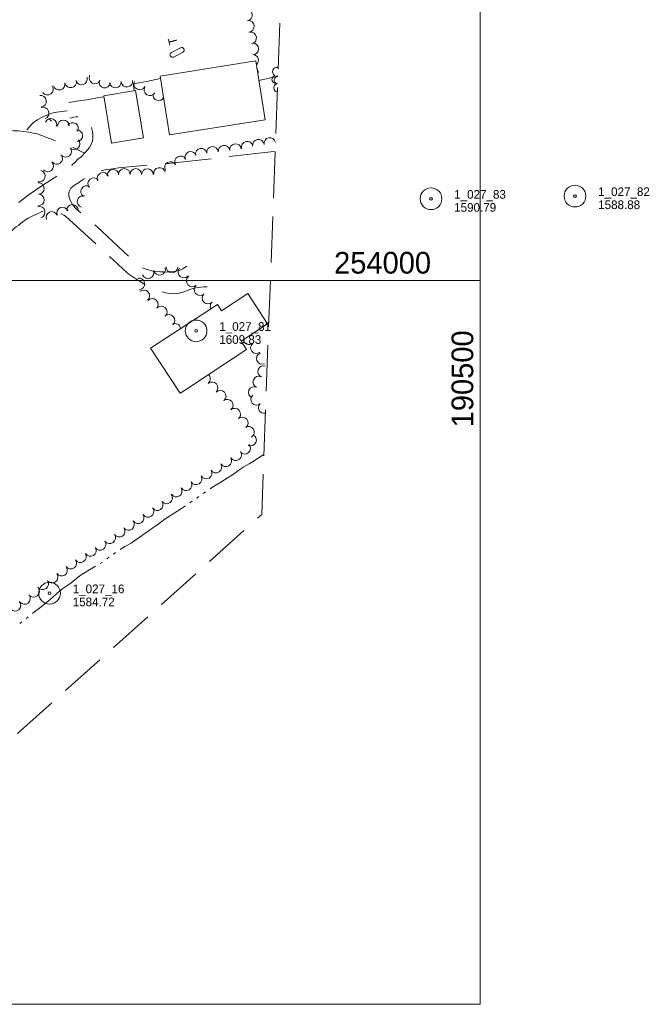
# Model space of a CAD drawing. Header units: feet. Extents: x 188458 to 190640, y 253500 to 255059.
# Tile 14 of 16: x 190182 to 190618, y 253500 to 254180. Entities that reach past the tile are written whole.
import ezdxf
from ezdxf.enums import TextEntityAlignment as Align

# ---------------------------------------------------------------- set-up
doc = ezdxf.new("R2010")
doc.units = ezdxf.units.FT
doc.header["$MEASUREMENT"] = 0
doc.linetypes.add('DGN Style 3', pattern=[44.535406, 31.811004, -12.724402])
doc.linetypes.add('DGN Style 6', pattern=[60.50453, 0.031811, -12.724402, 22.267703, -12.724402, 0.031811, -12.724402])
for name, color, linetype, lineweight in [('E_BLD', 54, 'Continuous', 13), ('E_BLD_Name', 221, 'Continuous', 0), ('E_DWY', 73, 'DGN Style 3', 0), ('E_LAND_Vegetation', 21, 'Continuous', 0), ('E_MAP_GridLines', 251, 'Continuous', 0), ('E_MAP_Limits', 21, 'DGN Style 3', 0), ('E_MAP_PassPoints', 40, 'Continuous', 0), ('E_MISCPROP_HvyLine', 54, 'Continuous', 13), ('E_WTR', 251, 'DGN Style 6', 0)]:
    doc.layers.add(name, color=color, linetype=linetype, lineweight=lineweight)
doc.styles.add('Style-IGR_FONT_0', font='IGR_FONT_0.shx')
doc.styles.add('Style-IGR_FONT_1', font='IGR_FONT_1.shx')

# ---------------------------------------------------------------- blocks, each defined once
blk = doc.blocks.new('PP')
at = {"layer": 'E_MAP_PassPoints', "color": 40, "linetype": 'Continuous', "lineweight": 0}
for radius in [7.5, 0.96]:
    blk.add_circle((0, 0), radius, dxfattribs=at)
blk = doc.blocks.new('TK5')
at = {"layer": 'E_BLD', "color": 241, "linetype": 'Continuous', "lineweight": 0}
for p, q in [((8.74, 1.85), (1.64, 1.85)), ((1.73, -1.64), (8.76, -1.65))]:
    blk.add_line(p, q, dxfattribs=at)
for centre, start, end in [((1.75, 0.11), 93.52415, 269.57147), ((8.74, 0.1), 270.706, 89.95669)]:
    blk.add_arc(centre, 1.75, start, end, dxfattribs=at)
blk = doc.blocks.new('TA')
at = {"layer": 'E_BLD_Name', "style": 'Style-IGR_FONT_0'}
blk.add_text('T', height=6, rotation=0.0001, dxfattribs=at).set_placement((-1.95, 0.22), align=Align.MIDDLE_LEFT)

msp = doc.modelspace()

# ---------------------------------------------------------------- linework, layer by layer
at = {"layer": 'E_DWY', "color": 51, "linetype": 'DGN Style 3', "lineweight": 0, "flags": 128}
for points in [[(190360.31, 254140.96), (190359.36, 254140.85), (190347.18, 254138.14)], [(190261.14, 254131.02), (190260.83, 254132.95), (190260.36, 254135.78), (190264.63, 254136.63), (190269.5, 254137.52), (190279.34, 254139.48)], [(190215.98, 254122.87), (190221.31, 254123.77), (190226.25, 254124.61), (190229.91, 254125.09), (190231.88, 254125.4), (190233.8, 254125.74), (190235.46, 254126.12), (190240.2, 254126.76)], [(189966.42, 253641.85), (189975.05, 253675.33), (189978.05, 253688.97), (189981.45, 253706.66), (189983.11, 253719.73), (189984.97, 253733.8), (189985.13, 253736.19), (189986.24, 253779.04), (189986.75, 253792.21), (189987.62, 253802.46), (189988.89, 253814.57), (189992.02, 253830.68), (189996.33, 253845.23), (190001.5, 253859.83), (190006.73, 253872.57), (190015.8, 253890.31), (190023.11, 253902.51), (190031.8, 253915.71), (190041.27, 253927.88), (190052.47, 253940.39), (190063.79, 253952.23), (190074.61, 253962.85), (190087.37, 253974.4), (190092.7, 253979.13), (190105.57, 253990.05), (190112.21, 253995.4), (190115.21, 253997.77), (190124.17, 254005.08), (190131.46, 254010.72), (190138.09, 254015.88), (190141.14, 254018.4), (190143.64, 254020.25), (190149.88, 254025.6), (190154.06, 254029.44), (190158.4, 254033.1), (190165.46, 254039.57), (190169.57, 254044.17), (190174.49, 254048.15), (190180.19, 254052.76), (190187.81, 254058.93), (190192.87, 254062.41), (190196.02, 254064.38), (190200.65, 254067.42), (190207.07, 254071.53), (190210.5, 254073.96), (190211.93, 254075.03), (190214.89, 254077.27), (190218.01, 254079.71), (190220.23, 254081.74), (190222.05, 254083.45), (190224.39, 254085.51), (190227.47, 254088.55), (190228.88, 254090.23), (190230.18, 254091.88), (190231.13, 254093.36), (190231.69, 254094.61), (190232.21, 254096.19), (190232.51, 254097.98), (190232.6, 254099.41), (190232.5, 254101.29), (190232.1, 254103.92), (190231.44, 254106.19), (190230.43, 254107.95), (190229.44, 254109.36), (190228.85, 254110.02), (190227.39, 254111.17), (190225.75, 254112.14), (190223.93, 254112.73), (190222.46, 254112.97), (190221.04, 254113.11), (190219.39, 254112.8), (190218.03, 254112.38), (190216.55, 254112.2)], [(190214.87, 254117.08), (190205.84, 254116), (190203.58, 254115.39), (190200.31, 254114.05), (190198.49, 254113.35), (190196.57, 254112.42), (190194.55, 254111.22), (190192.86, 254110.11), (190191.57, 254109.02), (190190.52, 254108.03), (190185.83, 254102.73)], [(190131.52, 254105.41), (190132.45, 254105.43), (190135.93, 254105.39), (190139.58, 254105.11), (190143.11, 254104.88), (190146.8, 254104.7), (190149.85, 254104.6), (190152.85, 254104.57), (190156.87, 254104.45), (190160.79, 254104.33), (190164.24, 254103.99), (190171.68, 254103.89), (190174.79, 254103.68), (190177.73, 254103.48), (190181.1, 254103.29), (190184.58, 254102.88), (190188.4, 254102.41), (190191.4, 254101.84), (190194.06, 254101.34), (190197.29, 254100.04), (190200.7, 254098.7), (190204.39, 254097.3), (190208.14, 254095.89), (190212.94, 254094.01), (190216.81, 254092.6), (190219.06, 254091.75), (190226.81, 254087.9)], [(190358.41, 254089.09), (190355.4, 254088.78), (190325.92, 254085.51), (190318.42, 254084.4), (190278.8, 254080.19), (190265.34, 254079.27), (190250.19, 254077.85), (190247.81, 254077.45), (190244.76, 254077), (190242.31, 254076.61), (190239.1, 254076.03), (190235.89, 254074.98), (190228.13, 254071.11), (190226.58, 254070.11), (190225.2, 254069.24), (190223.73, 254068.28), (190222.21, 254067.29), (190221.05, 254066.5), (190219.99, 254065.77), (190218.58, 254064.75), (190217.59, 254064.05), (190217.42, 254063.68), (190216.2, 254061.43), (190215.87, 254059.88), (190216.03, 254058.33), (190216.43, 254056.59), (190217.28, 254054.58), (190218.3, 254052.77), (190219.31, 254051.4), (190220.35, 254050.2), (190221.58, 254049.06), (190235.64, 254036.99), (190263.27, 254011.03), (190264.93, 254009.82), (190267.36, 254008.51), (190270.04, 254007.56), (190272.95, 254006.73), (190275.79, 254006.25), (190278.76, 254006), (190281.43, 254005.9), (190283.41, 254005.83), (190286.19, 254006.1), (190289.61, 254006.48), (190292.26, 254006.9), (190294.79, 254008.01), (190297.08, 254009.58), (190298.74, 254010.68)], [(190311.42, 253995.68), (190308.91, 253995.58), (190305.47, 253995.21), (190302.47, 253994.61), (190299.59, 253993.76), (190296.83, 253992.63), (190294.07, 253991.67), (190291.14, 253990.98), (190288.38, 253990.78), (190285.72, 253991), (190282.62, 253991.56), (190279.54, 253992.27), (190275.18, 253993.38), (190272.53, 253994.67), (190269.8, 253996.26), (190267.25, 253997.86), (190264.81, 253999.41), (190262.3, 254001.06), (190259.53, 254002.88), (190257.41, 254004.46), (190256.09, 254005.52), (190213.76, 254044.39), (190212.49, 254045.13), (190210.91, 254045.95), (190208.82, 254046.95), (190207.09, 254047.44), (190204.85, 254047.79), (190202.92, 254048.03), (190201.31, 254048.12), (190199.12, 254047.96), (190197.39, 254047.65), (190195.6, 254046.81), (190193.54, 254045.85), (190191.04, 254044.67), (190189.16, 254043.73), (190187.79, 254042.96), (190186.06, 254042), (190184.25, 254040.55), (190182.66, 254039.32), (190181.15, 254038.08), (190179.67, 254037.06), (190178.72, 254036.26), (190165.63, 254023.02), (190164.32, 254021.26), (190162.21, 254018.25), (190160.51, 254015.51), (190158.93, 254012.54), (190157.12, 254008.66), (190155.53, 254005.26), (190153.55, 254000.38), (190149.13, 253989.83), (190145.97, 253983.11), (190141.08, 253972.81), (190139.01, 253967.82)]]:
    msp.add_lwpolyline(points, dxfattribs=at)
at = {"layer": 'E_LAND_Vegetation', "color": 93, "linetype": 'Continuous', "lineweight": 0}
msp.add_line((190203.94, 254109.96), (190202.24, 254111.9), dxfattribs=at)
for centre, radius, start, end in [((190338.67, 254183.32), 4.02, 278.76047, 98.74515), ((190339.95, 254175.52), 4.02, 275.06674, 95.05142), ((190341.53, 254167.5), 4.02, 279.54942, 99.5341), ((190343.02, 254159.95), 4.02, 270.34178, 90.32646), ((190342.92, 254151.99), 4.02, 309.62658, 88.13257), ((190359.54, 254144.23), 2.97, 70.4899, 244.44402), ((190224.75, 254139.18), 4, 196.81694, 16.80162), ((190234.02, 254139.91), 4, 151.99572, 331.9804), ((190342.66, 254143.94), 4.02, 341.20318, 36.70056), ((190359.04, 254138.88), 2.78, 106.18103, 293.54277), ((190360.8, 254138.45), 2.97, 99.04188, 244.44402), ((190201.28, 254132.2), 4, 215.40098, 35.38566), ((190209.26, 254135.58), 4, 195.09474, 15.07942), ((190217.24, 254137.16), 4, 191.03271, 11.01738), ((190240.8, 254137.09), 4, 168.61513, 348.5998), ((190248.11, 254137.05), 4, 186.16592, 6.1506), ((190256.07, 254137.65), 4, 185.98171, 5.96639), ((190264.87, 254135.73), 4, 153.47955, 333.46422), ((190271.94, 254131.67), 4, 148.84171, 328.82638), ((190360.29, 254133.1), 2.78, 106.18103, 262.47069), ((190196.35, 254123.83), 4, 277.49899, 97.48366), ((190277.96, 254128.33), 4, 176.86468, 329.64294), ((190198.23, 254115.63), 4, 289.61127, 109.59595), ((190203.6, 254107.83), 4, 336.85696, 156.84163), ((190212.2, 254106.75), 4, 0.71374, 180.69841), ((190218.51, 254105.07), 4, 326.24349, 146.22817), ((190221.52, 254099.98), 4, 274.11209, 94.09677), ((190219.59, 254094.32), 4, 226.04045, 46.02513), ((190323.12, 254089.35), 4, 6.89006, 186.87474), ((190331.1, 254090.38), 4, 8.40277, 188.38745), ((190339.1, 254092.02), 4, 13.40663, 193.39131), ((190346.83, 254093.42), 4, 9.73605, 189.72073), ((190354.73, 254094.68), 4, 11.54573, 189.87391), ((190207.58, 254084.3), 4, 217.30604, 37.29072), ((190213.8, 254089.2), 4, 219.37055, 39.35523), ((190293.07, 254081.97), 4, 28.52138, 208.50606), ((190300.16, 254085.02), 4, 21.3429, 201.32757), ((190307.37, 254087.26), 4, 9.25313, 189.23781), ((190315.22, 254088.49), 4, 8.06221, 188.04689), ((190201.34, 254079.04), 4, 221.93689, 41.92157), ((190286.17, 254078.09), 4, 30.25941, 210.24409), ((190195.59, 254072.05), 4, 253.92421, 73.90889), ((190239.53, 254070.51), 4, 24.09538, 204.08006), ((190246.51, 254072.65), 4, 6.20352, 186.18819), ((190254.29, 254073.24), 4, 0.94251, 180.92719), ((190262.23, 254073.26), 4, 359.53584, 179.52051), ((190270.25, 254073.16), 4, 0.47589, 180.46057), ((190278.55, 254073.96), 4, 10.91895, 190.90363), ((190194.91, 254063.53), 4, 271.36668, 91.35136), ((190233.09, 254066.81), 4, 38.7279, 218.71258), ((190194.93, 254055.63), 4, 269.14574, 89.13042), ((190228.19, 254061.41), 4, 56.45554, 236.44022), ((190218.45, 254048.4), 4, 359.53979, 179.52447), ((190225.78, 254054.57), 4, 76.01847, 256.00314), ((190195.54, 254047.11), 4, 285.74116, 105.72584), ((190204.24, 254043.53), 4, 22.45625, 202.44093), ((190211.59, 254046.58), 4, 21.68733, 201.67201), ((190270.64, 254005.4), 4.04, 201.91054, 21.89522), ((190278.67, 254007.74), 4.04, 193.83916, 13.82383), ((190287.12, 254009.39), 4.04, 178.08317, 358.06785), ((190295.41, 254005.84), 4.04, 140.63471, 320.61938), ((190264.25, 253997.57), 4.04, 278.84268, 98.82736), ((190301.2, 253999.75), 4.04, 131.39091, 311.37559), ((190267.73, 253989.34), 4.04, 311.1753, 131.15998), ((190306.55, 253993.68), 4.04, 131.35211, 311.33678), ((190311.98, 253987.91), 4.04, 135.22714, 315.21181), ((190273.64, 253983.49), 4.04, 317.85786, 137.84253), ((190317.69, 253982.16), 4.04, 134.62848, 205.03637), ((190279.74, 253978.13), 4.04, 318.99093, 138.9756), ((190285.06, 253972.4), 4.04, 312.23683, 132.2215), ((190289.2, 253966.2), 4.04, 9.20821, 115.6064), ((190340.36, 253959.6), 3.94, 187.38853, 309.93316), ((190345.45, 253953.49), 3.94, 128.09444, 308.07912), ((190349.52, 253946.12), 3.94, 111.76597, 291.75064), ((190350.43, 253937.09), 3.94, 68.40977, 248.39445), ((190309.68, 253932.13), 4.01, 307.25675, 45.56652), ((190314.93, 253925.85), 4.01, 311.83086, 131.81554), ((190347.09, 253929.91), 3.94, 66.87447, 246.85915), ((190320.51, 253919.95), 4.01, 314.75806, 134.74274), ((190343.99, 253922.67), 3.94, 66.87447, 246.85915), ((190325.41, 253913.89), 4.01, 308.91626, 128.90094), ((190345.57, 253917.81), 3.94, 129.97299, 309.95767), ((190330.58, 253907.66), 4.01, 311.07675, 131.06143), ((190350.83, 253912.18), 3.94, 134.69041, 283.79853), ((190335.8, 253901.6), 4.01, 310.44142, 130.4261), ((190340.08, 253895.25), 4.01, 300.87081, 120.85549), ((190341.49, 253889.7), 4.01, 247.06199, 67.04667), ((190337.38, 253884.08), 4.01, 222.88178, 42.86646), ((190324.44, 253875.37), 4.01, 211.34254, 31.32721), ((190331.19, 253879.62), 4.01, 212.55953, 32.5442), ((190310.83, 253867.01), 4.01, 209.58593, 29.57061), ((190317.57, 253871.15), 4.01, 212.48073, 32.46541), ((190303.83, 253863), 4.01, 210.90708, 30.89176), ((190290.14, 253854.49), 4.01, 213.23749, 33.22216), ((190296.95, 253858.89), 4.01, 210.90708, 30.89176), ((190283.51, 253849.76), 4.01, 216.766, 36.75068), ((190270.64, 253840.47), 4.01, 212.39686, 32.38154), ((190277.05, 253845.14), 4.01, 214.69129, 34.67597), ((190263.84, 253836.13), 4.01, 213.70543, 33.69011), ((190250.79, 253826.77), 4.01, 214.30832, 34.293), ((190257.17, 253831.46), 4.01, 217.21181, 37.19648), ((190244.17, 253822.19), 4.01, 215.15564, 35.14031), ((190230.91, 253813.46), 4.01, 210.93561, 30.92029), ((190237.57, 253817.72), 4.01, 213.86997, 33.85465), ((190217.32, 253804.66), 4.01, 215.29761, 35.28229), ((190223.99, 253809.22), 4.01, 213.6384, 33.62308), ((190210.97, 253799.86), 4.01, 214.06467, 34.04935), ((190204.4, 253795.04), 4.01, 217.41083, 37.39551), ((190191.64, 253785.23), 4.01, 219.44272, 39.4274), ((190197.93, 253790.45), 4.01, 215.10412, 35.0888), ((190185.4, 253780.28), 4.01, 217.95406, 37.93874), ((190178.73, 253775.58), 4.01, 222.03824, 42.02292)]:
    msp.add_arc(centre, radius, start, end, dxfattribs=at)
at = {"layer": 'E_MAP_GridLines', "color": 161, "linetype": 'Continuous', "lineweight": 0}
for p, q in [((190500, 253500), (190500, 255000)), ((188500, 254000), (190500, 254000)), ((188500, 253500), (190500, 253500))]:
    msp.add_line(p, q, dxfattribs=at)
at = {"layer": 'E_MAP_Limits', "color": 73, "linetype": 'DGN Style 3', "lineweight": 0, "flags": 128}
msp.add_lwpolyline([(190376.38, 254578.3), (190349.2, 253838.28), (190090.51, 253606.22)], dxfattribs=at)
at = {"layer": 'E_MISCPROP_HvyLine', "color": 241, "linetype": 'Continuous', "lineweight": 13, "flags": 128}
for points in [[(190279.06, 254141.24), (190345.05, 254151.63), (190351.47, 254110.9), (190285.48, 254100.51)], [(190240.07, 254127.56), (190245.45, 254094.85), (190267.49, 254098.47), (190262.1, 254131.18)], [(190318.57, 253983.42), (190321.44, 253979.06), (190339.54, 253990.97), (190353.25, 253970.14), (190334.9, 253958.06), (190338.73, 253952.25), (190295.76, 253923.99), (190293.96, 253922.8), (190292.81, 253922.05), (190272.31, 253953.22)]]:
    msp.add_lwpolyline(points, close=True, dxfattribs=at)
at = {"layer": 'E_WTR', "color": 161, "linetype": 'Continuous', "lineweight": 0, "flags": 128}
for points in [[(190336.23, 253870.92), (190336.47, 253871.08), (190340.53, 253873.35), (190343.87, 253875.38), (190346.26, 253876.95), (190348.8, 253878.55), (190350.72, 253879.79)], [(190313.49, 253856.05), (190315.83, 253857.6), (190320.92, 253860.73), (190325.89, 253863.84), (190329.64, 253866.24), (190333.33, 253868.96), (190336.23, 253870.92)], [(190304.24, 253849.66), (190304.66, 253849.94), (190305.72, 253850.8)], [(190308.79, 253852.95), (190310.36, 253853.98)], [(190273.97, 253829.18), (190274.66, 253829.68), (190277.56, 253831.77), (190281.54, 253834.65), (190286.09, 253837.69), (190290.44, 253840.36), (190293.72, 253842.4), (190296.54, 253844.32)], [(190299.61, 253846.46), (190301.05, 253847.51), (190301.13, 253847.56)], [(190251.36, 253814.13), (190254.71, 253816.21), (190259.01, 253818.61), (190261.5, 253820.29), (190264.56, 253822.41), (190268.49, 253825.16), (190271.47, 253827.36), (190273.97, 253829.18)], [(190242.13, 253807.71), (190242.42, 253807.94), (190243.67, 253808.78)], [(190246.75, 253810.91), (190248.27, 253812.02)], [(190211.93, 253787.21), (190213.31, 253788.24), (190216.59, 253790.51), (190219.91, 253793.05), (190223.81, 253796.12), (190227.16, 253798.35), (190230.95, 253800.6), (190234.33, 253802.54)], [(190237.54, 253804.47), (190239.14, 253805.45)], [(190190.89, 253770.01), (190192.28, 253771.1), (190195.73, 253773.75), (190198.26, 253775.72), (190201.7, 253778.39), (190204.91, 253781.28), (190207.61, 253783.76), (190210.64, 253786.25), (190211.93, 253787.21)], [(190186.53, 253766.46), (190187.3, 253767.07), (190187.98, 253767.64)], [(190182.1, 253763), (190183.59, 253764.14)]]:
    msp.add_lwpolyline(points, dxfattribs=at)

# ---------------------------------------------------------------- block references
at = {"layer": 'E_BLD', "color": 241, "linetype": 'Continuous', "lineweight": 0, "xscale": 0.9999987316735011, "yscale": 0.9999987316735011, "zscale": 0.9999987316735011, "rotation": 28.23324504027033}
msp.add_blockref('TK5', (190286.2, 254154.96), dxfattribs=at)
at = {"layer": 'E_BLD_Name', "xscale": 0.9999979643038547, "yscale": 0.9999979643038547, "zscale": 0.9999979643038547, "rotation": 104.786380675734}
msp.add_blockref('TA', (190288.13, 254164.9), dxfattribs=at)
at = {"layer": 'E_MAP_PassPoints', "color": 40, "linetype": 'Continuous', "lineweight": 0}
for p in [(190565.52, 254058.3), (190466.08, 254056.46), (190303.86, 253965.19), (190202.65, 253783.96)]:
    msp.add_blockref('PP', p, dxfattribs=at)

# ---------------------------------------------------------------- texts
at = {"layer": 'E_MAP_GridLines', "color": 161, "linetype": 'Continuous', "lineweight": 0, "style": 'Style-IGR_FONT_1'}
msp.add_text('254000', height=15, dxfattribs=at).set_placement((190466.1, 254004.75), align=Align.RIGHT)
msp.add_text('190500', height=15, rotation=90, dxfattribs=at).set_placement((190495.25, 253965.51), align=Align.RIGHT)
at = {"layer": 'E_MAP_PassPoints', "color": 40, "linetype": 'Continuous', "lineweight": 0, "style": 'Style-IGR_FONT_0'}
for s, p in [('1_027_83', (190482.08, 254056.46)), ('1_027_82', (190581.52, 254058.3)), ('1590.79', (190482.08, 254047.46)), ('1588.88', (190581.52, 254049.3)), ('1_027_81', (190319.86, 253965.19)), ('1609.83', (190319.86, 253956.19)), ('1_027_16', (190218.65, 253783.96)), ('1584.72', (190218.65, 253774.96))]:
    msp.add_text(s, height=6, dxfattribs=at).set_placement(p)

doc.saveas('drawing.dxf')
